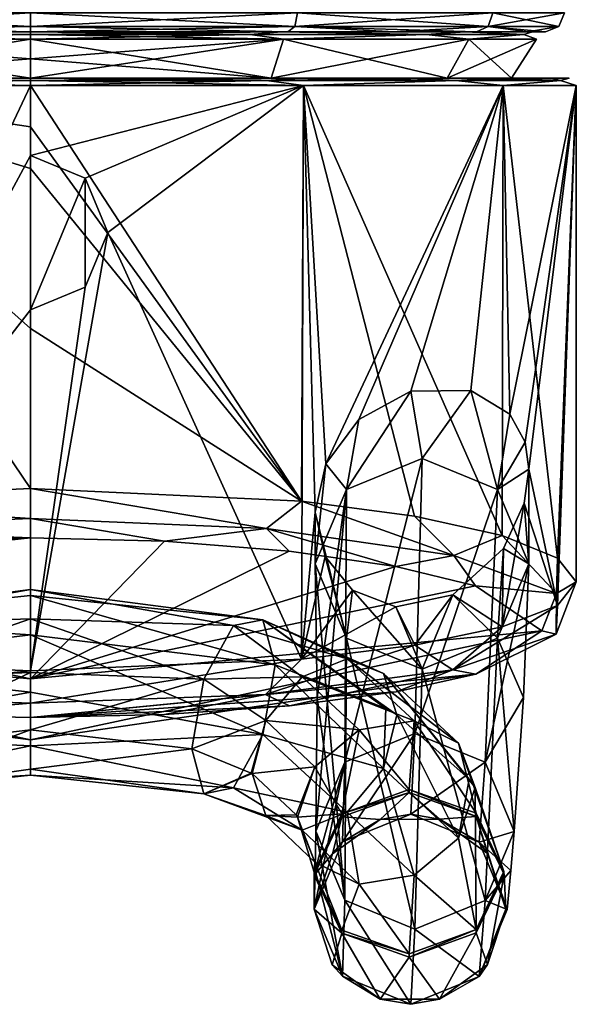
# Model space of a CAD drawing. Header units: metres. Extents: x -106 to 106, y -96 to 74.
# Tile 6 of 13: x 0 to 23, y -96 to -55. Entities that reach past the tile are written whole.
import ezdxf

# ---------------------------------------------------------------- set-up
doc = ezdxf.new("R2010")
doc.units = ezdxf.units.M
doc.layers.add('solid_21522310', color=7, linetype='CONTINUOUS')

msp = doc.modelspace()

# ---------------------------------------------------------------- linework, layer by layer
at = {"layer": 'solid_21522310'}
for points in [[(-9.660719, -55.265686, -20.06069), (-11.25, -54.700001, -19.485571), (0, -54.700001, -22.5)], [(0, -55.265686, 22.265686), (0, -54.700001, 22.5), (-11.25, -54.700001, 19.485571)], [(-9.660719, -55.265686, 20.06069), (0, -55.265686, 22.265686), (-11.25, -54.700001, 19.485571)], [(-9.660719, -55.265686, -20.06069), (0, -54.700001, -22.5), (0, -55.265686, -22.265686)], [(0, -55.265686, -22.265686), (0, -54.700001, -22.5), (11.25, -54.700001, -19.485571)], [(11.132843, -55.265686, 19.28265), (11.25, -54.700001, 19.485571), (0, -54.700001, 22.5)], [(11.132843, -55.265686, 19.28265), (0, -54.700001, 22.5), (0, -55.265686, 22.265686)], [(0, -55.265686, -22.265686), (11.25, -54.700001, -19.485571), (11.132843, -55.265686, -19.28265)], [(11.132843, -55.265686, -19.28265), (11.25, -54.700001, -19.485571), (19.485571, -54.700001, -11.25)], [(11.132843, -55.265686, -19.28265), (19.485571, -54.700001, -11.25), (19.28265, -55.265686, -11.132843)], [(19.28265, -55.265686, 11.132843), (11.25, -54.700001, 19.485571), (11.132843, -55.265686, 19.28265)], [(19.28265, -55.265686, 11.132843), (19.485571, -54.700001, 11.25), (11.25, -54.700001, 19.485571)], [(19.28265, -55.265686, -11.132843), (19.485571, -54.700001, -11.25), (22.5, -54.700001, 0)], [(19.28265, -55.265686, -11.132843), (22.5, -54.700001, 0), (22.265686, -55.265686, 0)], [(22.265686, -55.265686, 0), (19.485571, -54.700001, 11.25), (19.28265, -55.265686, 11.132843)], [(22.265686, -55.265686, 0), (22.5, -54.700001, 0), (19.485571, -54.700001, 11.25)], [(-9.660719, -55.265686, 20.06069), (-10.835117, -55.5, 18.801329), (0, -55.5, 21.700001)], [(0, -55.5, 21.154348), (0, -55.5, 21.700001), (-10.835117, -55.5, 18.801329)], [(-10.577174, -55.5, 18.320202), (0, -55.5, 21.154348), (-10.835117, -55.5, 18.801329)], [(0, -55.265686, -22.265686), (0, -55.5, -21.700001), (-10.835116, -55.5, -18.801331)], [(-9.660719, -55.265686, -20.06069), (0, -55.265686, -22.265686), (-10.835116, -55.5, -18.801331)], [(-10.577174, -55.5, -18.320202), (-10.835116, -55.5, -18.801331), (0, -55.5, -21.700001)], [(0, -55.5, -21.154348), (-10.577174, -55.5, -18.320202), (0, -55.5, -21.700001)], [(0, -55.600445, 21.327808), (0, -55.5, 21.154348), (-10.577174, -55.5, 18.320202)], [(-9.25379, -55.600445, 19.215693), (0, -55.600445, 21.327808), (-10.577174, -55.5, 18.320202)], [(-9.25379, -55.600445, -19.215693), (-10.577174, -55.5, -18.320202), (0, -55.5, -21.154348)], [(-9.660719, -55.265686, 20.06069), (0, -55.5, 21.700001), (0, -55.265686, 22.265686)], [(-9.25379, -55.600445, -19.215693), (0, -55.5, -21.154348), (0, -55.600445, -21.327808)], [(11.132843, -55.265686, -19.28265), (10.835233, -55.5, -18.801262), (0, -55.5, -21.700001)], [(0, -55.265686, -22.265686), (11.132843, -55.265686, -19.28265), (0, -55.5, -21.700001)], [(0, -55.265686, 22.265686), (0, -55.5, 21.700001), (10.835234, -55.5, 18.801262)], [(11.132843, -55.265686, 19.28265), (0, -55.265686, 22.265686), (10.835234, -55.5, 18.801262)], [(0, -55.5, -21.154348), (0, -55.5, -21.700001), (10.835233, -55.5, -18.801262)], [(10.577174, -55.5, 18.320202), (10.835234, -55.5, 18.801262), (0, -55.5, 21.700001)], [(10.577174, -55.5, 18.320202), (0, -55.5, 21.700001), (0, -55.5, 21.154348)], [(10.577174, -55.5, -18.320202), (0, -55.5, -21.154348), (10.835233, -55.5, -18.801262)], [(9.25379, -55.600445, 19.215693), (10.577174, -55.5, 18.320202), (0, -55.5, 21.154348)], [(0, -55.600445, 21.327808), (9.25379, -55.600445, 19.215693), (0, -55.5, 21.154348)], [(0, -55.600445, -21.327808), (0, -55.5, -21.154348), (10.577174, -55.5, -18.320202)], [(9.25379, -55.600445, -19.215693), (0, -55.600445, -21.327808), (10.577174, -55.5, -18.320202)], [(16.674753, -55.600445, -13.297671), (9.25379, -55.600445, -19.215693), (10.577174, -55.5, -18.320202)], [(9.25379, -55.600445, 19.215693), (16.674753, -55.600445, 13.297671), (10.577174, -55.5, 18.320202)], [(10.577174, -55.5, 18.320202), (18.320202, -55.5, 10.577174), (10.835234, -55.5, 18.801262)], [(10.577174, -55.5, -18.320202), (10.835233, -55.5, -18.801262), (15.335233, -55.5, -15.353197)], [(18.320202, -55.5, -10.577174), (10.577174, -55.5, -18.320202), (15.335233, -55.5, -15.353197)], [(16.674753, -55.600445, -13.297671), (10.577174, -55.5, -18.320202), (18.320202, -55.5, -10.577174)], [(16.674753, -55.600445, 13.297671), (18.320202, -55.5, 10.577174), (10.577174, -55.5, 18.320202)], [(11.132843, -55.265686, -19.28265), (15.335233, -55.5, -15.353197), (10.835233, -55.5, -18.801262)], [(11.132843, -55.265686, 19.28265), (10.835234, -55.5, 18.801262), (15.335233, -55.5, 15.353196)], [(18.320202, -55.5, 10.577174), (15.335233, -55.5, 15.353196), (10.835234, -55.5, 18.801262)], [(11.132843, -55.265686, 19.28265), (15.335233, -55.5, 15.353196), (18.788359, -55.5, 10.857573)], [(19.28265, -55.265686, 11.132843), (11.132843, -55.265686, 19.28265), (18.788359, -55.5, 10.857573)], [(11.132843, -55.265686, -19.28265), (19.28265, -55.265686, -11.132843), (15.335233, -55.5, -15.353197)], [(19.28265, -55.265686, -11.132843), (18.788359, -55.5, -10.857574), (15.335233, -55.5, -15.353197)], [(18.320202, -55.5, 10.577174), (18.788359, -55.5, 10.857573), (15.335233, -55.5, 15.353196)], [(18.320202, -55.5, -10.577174), (15.335233, -55.5, -15.353197), (18.788359, -55.5, -10.857574)], [(20.793076, -55.600445, -4.745884), (16.674753, -55.600445, -13.297671), (18.320202, -55.5, -10.577174)], [(16.674753, -55.600445, 13.297671), (20.793076, -55.600445, 4.745884), (18.320202, -55.5, 10.577174)], [(18.320202, -55.5, 10.577174), (21.154348, -55.5), (18.788359, -55.5, 10.857573)], [(18.320202, -55.5, -10.577174), (18.788359, -55.5, -10.857574), (20.959497, -55.5, -5.620396)], [(21.154348, -55.5), (18.320202, -55.5, -10.577174), (20.959497, -55.5, -5.620396)], [(20.793076, -55.600445, -4.745884), (18.320202, -55.5, -10.577174), (21.154348, -55.5)], [(20.793076, -55.600445, 4.745884), (21.154348, -55.5), (18.320202, -55.5, 10.577174)], [(19.28265, -55.265686, 11.132843), (18.788359, -55.5, 10.857573), (20.959497, -55.5, 5.620395)], [(19.28265, -55.265686, -11.132843), (20.959497, -55.5, -5.620396), (18.788359, -55.5, -10.857574)], [(21.154348, -55.5), (20.959497, -55.5, 5.620395), (18.788359, -55.5, 10.857573)], [(19.28265, -55.265686, 11.132843), (20.959497, -55.5, 5.620395), (21.700001, -55.5, -0.000001)], [(22.265686, -55.265686, 0), (19.28265, -55.265686, 11.132843), (21.700001, -55.5, -0.000001)], [(19.28265, -55.265686, -11.132843), (22.265686, -55.265686, 0), (20.959497, -55.5, -5.620396)], [(20.793076, -55.600445, 4.745884), (20.793076, -55.600445, -4.745884), (21.154348, -55.5)], [(22.265686, -55.265686, 0), (21.700001, -55.5, -0.000001), (20.959497, -55.5, -5.620396)], [(21.154348, -55.5), (21.700001, -55.5, -0.000001), (20.959497, -55.5, 5.620395)], [(21.154348, -55.5), (20.959497, -55.5, -5.620396), (21.700001, -55.5, -0.000001)], [(-9.25379, -55.600445, 19.215693), (-10.663518, -55.800888, 18.469755), (0, -55.800888, 21.327036)], [(0, -55.600445, -21.327808), (0, -55.800888, -21.327036), (-10.663518, -55.800888, -18.469755)], [(-9.25379, -55.600445, -19.215693), (0, -55.600445, -21.327808), (-10.663518, -55.800888, -18.469755)], [(-10.663518, -55.800888, 18.469755), (0, -57.450001, 20.273815), (0, -56.63588, 20.816763)], [(-10.136908, -57.450001, 17.55764), (0, -57.450001, 20.273815), (-10.663518, -55.800888, 18.469755)], [(-10.663518, -55.800888, 18.469755), (0, -56.63588, 20.816763), (0, -55.800888, 21.327036)], [(-10.136908, -57.450001, -17.55764), (-10.663518, -55.800888, -18.469755), (0, -55.800888, -21.327036)], [(-10.136908, -57.450001, -17.55764), (0, -55.800888, -21.327036), (0, -56.63588, -20.816763)], [(-9.25379, -55.600445, 19.215693), (0, -55.800888, 21.327036), (0, -55.600445, 21.327808)], [(0, -55.600445, 21.327808), (0, -55.800888, 21.327036), (10.663518, -55.800888, 18.469755)], [(0, -55.600445, 21.327808), (10.663518, -55.800888, 18.469755), (9.25379, -55.600445, 19.215693)], [(9.25379, -55.600445, -19.215693), (10.663518, -55.800888, -18.469755), (0, -55.800888, -21.327036)], [(9.25379, -55.600445, -19.215693), (0, -55.800888, -21.327036), (0, -55.600445, -21.327808)], [(10.136908, -57.450001, 17.55764), (0, -55.800888, 21.327036), (0, -56.63588, 20.816763)], [(10.136908, -57.450001, 17.55764), (10.663518, -55.800888, 18.469755), (0, -55.800888, 21.327036)], [(0, -56.63588, -20.816763), (0, -55.800888, -21.327036), (10.663518, -55.800888, -18.469755)], [(0, -57.450001, -20.273815), (0, -56.63588, -20.816763), (10.663518, -55.800888, -18.469755)], [(10.136908, -57.450001, -17.55764), (0, -57.450001, -20.273815), (10.663518, -55.800888, -18.469755)], [(9.25379, -55.600445, 19.215693), (10.663518, -55.800888, 18.469755), (16.674753, -55.600445, 13.297671)], [(16.674753, -55.600445, -13.297671), (10.663518, -55.800888, -18.469755), (9.25379, -55.600445, -19.215693)], [(10.136908, -57.450001, 17.55764), (17.55764, -57.450001, 10.136908), (10.663518, -55.800888, 18.469755)], [(10.136908, -57.450001, -17.55764), (10.663518, -55.800888, -18.469755), (18.469755, -55.800888, -10.663518)], [(17.55764, -57.450001, -10.136908), (10.136908, -57.450001, -17.55764), (18.469755, -55.800888, -10.663518)], [(16.674753, -55.600445, 13.297671), (10.663518, -55.800888, 18.469755), (18.469755, -55.800888, 10.663518)], [(16.674753, -55.600445, -13.297671), (18.469755, -55.800888, -10.663518), (10.663518, -55.800888, -18.469755)], [(17.55764, -57.450001, 10.136908), (18.469755, -55.800888, 10.663518), (10.663518, -55.800888, 18.469755)], [(16.674753, -55.600445, 13.297671), (18.469755, -55.800888, 10.663518), (20.793076, -55.600445, 4.745884)], [(20.793076, -55.600445, -4.745884), (18.469755, -55.800888, -10.663518), (16.674753, -55.600445, -13.297671)], [(17.55764, -57.450001, 10.136908), (20.273815, -57.450001), (18.469755, -55.800888, 10.663518)], [(17.55764, -57.450001, -10.136908), (18.469755, -55.800888, -10.663518), (21.327036, -55.800888)], [(20.273815, -57.450001), (17.55764, -57.450001, -10.136908), (21.327036, -55.800888)], [(20.793076, -55.600445, 4.745884), (18.469755, -55.800888, 10.663518), (21.327036, -55.800888)], [(20.793076, -55.600445, -4.745884), (21.327036, -55.800888), (18.469755, -55.800888, -10.663518)], [(20.273815, -57.450001), (21.327036, -55.800888), (18.469755, -55.800888, 10.663518)], [(20.793076, -55.600445, 4.745884), (21.327036, -55.800888), (20.793076, -55.600445, -4.745884)], [(-10.136908, -57.450001, -17.55764), (0, -56.63588, -20.816763), (0, -57.450001, -20.273815)], [(10.136908, -57.450001, 17.55764), (0, -56.63588, 20.816763), (0, -57.450001, 20.273815)], [(-0.000032, -57.537868, -22.912132), (0.000014, -57.75, -23), (-11.499998, -57.75, -19.918585)], [(-9.941235, -57.537868, -20.643103), (-0.000032, -57.537868, -22.912132), (-11.499998, -57.75, -19.918585)], [(-9.94115, -57.537868, 20.643143), (-11.499949, -57.75, 19.918613), (0.000014, -57.75, 23)], [(-11.338253, -57.450001, -19.665545), (-10.136908, -57.450001, -17.55764), (0, -57.450001, -20.273815)], [(-11.338253, -57.450001, -19.665545), (0, -57.450001, -20.273815), (-0.000032, -57.450001, -22.700001)], [(-9.941235, -57.537868, -20.643103), (-11.338253, -57.450001, -19.665545), (-0.000032, -57.450001, -22.700001)], [(-11.338172, -57.450001, 19.665592), (0.000061, -57.450001, 22.700001), (-10.136908, -57.450001, 17.55764)], [(0.000062, -57.537868, 22.912132), (0.000061, -57.450001, 22.700001), (-11.338172, -57.450001, 19.665592)], [(-9.94115, -57.537868, 20.643143), (0.000062, -57.537868, 22.912132), (-11.338172, -57.450001, 19.665592)], [(0.000061, -57.450001, 22.700001), (0, -57.450001, 20.273815), (-10.136908, -57.450001, 17.55764)], [(-9.941235, -57.537868, -20.643103), (-0.000032, -57.450001, -22.700001), (-0.000032, -57.537868, -22.912132)], [(-9.94115, -57.537868, 20.643143), (0.000014, -57.75, 23), (0.000062, -57.537868, 22.912132)], [(-0.000032, -57.450001, -22.700001), (0, -57.450001, -20.273815), (10.136908, -57.450001, -17.55764)], [(11.338189, -57.450001, -19.665581), (-0.000032, -57.450001, -22.700001), (10.136908, -57.450001, -17.55764)], [(-0.000032, -57.537868, -22.912132), (-0.000032, -57.450001, -22.700001), (11.338189, -57.450001, -19.665581)], [(9.941169, -57.537868, -20.643133), (-0.000032, -57.537868, -22.912132), (11.338189, -57.450001, -19.665581)], [(9.941169, -57.537868, -20.643133), (0.000014, -57.75, -23), (-0.000032, -57.537868, -22.912132)], [(0.000061, -57.450001, 22.700001), (10.136908, -57.450001, 17.55764), (0, -57.450001, 20.273815)], [(9.941169, -57.537868, -20.643133), (11.499967, -57.75, -19.918604), (0.000014, -57.75, -23)], [(0.000062, -57.537868, 22.912132), (0.000014, -57.75, 23), (11.500013, -57.75, 19.918577)], [(0.000061, -57.450001, 22.700001), (11.33827, -57.450001, 19.665535), (10.136908, -57.450001, 17.55764)], [(9.941254, -57.537868, 20.643093), (11.33827, -57.450001, 19.665535), (0.000061, -57.450001, 22.700001)], [(0.000062, -57.537868, 22.912132), (9.941254, -57.537868, 20.643093), (0.000061, -57.450001, 22.700001)], [(0.000062, -57.537868, 22.912132), (11.500013, -57.75, 19.918577), (9.941254, -57.537868, 20.643093)], [(9.941169, -57.537868, -20.643133), (11.338189, -57.450001, -19.665581), (16.044489, -57.450001, -16.058146)], [(17.913401, -57.537868, -14.285512), (9.941169, -57.537868, -20.643133), (16.044489, -57.450001, -16.058146)], [(17.913401, -57.537868, -14.285512), (11.499967, -57.75, -19.918604), (9.941169, -57.537868, -20.643133)], [(9.941254, -57.537868, 20.643093), (17.91346, -57.537868, 14.285439), (11.33827, -57.450001, 19.665535)], [(9.941254, -57.537868, 20.643093), (11.500013, -57.75, 19.918577), (17.91346, -57.537868, 14.285439)], [(11.338189, -57.450001, -19.665581), (10.136908, -57.450001, -17.55764), (17.55764, -57.450001, -10.136908)], [(16.044556, -57.450001, 16.058079), (17.55764, -57.450001, 10.136908), (10.136908, -57.450001, 17.55764)], [(11.33827, -57.450001, 19.665535), (16.044556, -57.450001, 16.058079), (10.136908, -57.450001, 17.55764)], [(16.044489, -57.450001, -16.058146), (11.338189, -57.450001, -19.665581), (17.55764, -57.450001, -10.136908)], [(17.91346, -57.537868, 14.285439), (16.044556, -57.450001, 16.058079), (11.33827, -57.450001, 19.665535)], [(17.913401, -57.537868, -14.285512), (19.918568, -57.75, -11.500029), (11.499967, -57.75, -19.918604)], [(17.91346, -57.537868, 14.285439), (11.500013, -57.75, 19.918577), (19.918594, -57.75, 11.499982)], [(19.65543, -57.450001, -11.355773), (16.044489, -57.450001, -16.058146), (17.55764, -57.450001, -10.136908)], [(17.913401, -57.537868, -14.285512), (16.044489, -57.450001, -16.058146), (19.65543, -57.450001, -11.355773)], [(16.044556, -57.450001, 16.058079), (19.655476, -57.450001, 11.355692), (17.55764, -57.450001, 10.136908)], [(17.91346, -57.537868, 14.285439), (19.655476, -57.450001, 11.355692), (16.044556, -57.450001, 16.058079)], [(19.65543, -57.450001, -11.355773), (17.55764, -57.450001, -10.136908), (20.273815, -57.450001)], [(19.655476, -57.450001, 11.355692), (20.273815, -57.450001), (17.55764, -57.450001, 10.136908)], [(17.913401, -57.537868, -14.285512), (19.65543, -57.450001, -11.355773), (21.925682, -57.450001, -5.8783)], [(22.337667, -57.537868, -5.098473), (17.913401, -57.537868, -14.285512), (21.925682, -57.450001, -5.8783)], [(22.337667, -57.537868, -5.098473), (19.918568, -57.75, -11.500029), (17.913401, -57.537868, -14.285512)], [(17.91346, -57.537868, 14.285439), (22.337688, -57.537868, 5.098381), (19.655476, -57.450001, 11.355692)], [(17.91346, -57.537868, 14.285439), (19.918594, -57.75, 11.499982), (22.337688, -57.537868, 5.098381)], [(21.925707, -57.450001, 5.87821), (19.65543, -57.450001, -11.355773), (20.273815, -57.450001)], [(21.925707, -57.450001, 5.87821), (21.925682, -57.450001, -5.8783), (19.65543, -57.450001, -11.355773)], [(19.655476, -57.450001, 11.355692), (21.925707, -57.450001, 5.87821), (20.273815, -57.450001)], [(22.337688, -57.537868, 5.098381), (21.925707, -57.450001, 5.87821), (19.655476, -57.450001, 11.355692)], [(22.337667, -57.537868, -5.098473), (23, -57.75, -0.000027), (19.918568, -57.75, -11.500029)], [(22.337688, -57.537868, 5.098381), (19.918594, -57.75, 11.499982), (23, -57.75, -0.000027)], [(21.925707, -57.450001, 5.87821), (22.699986, -57.450001, -0.000047), (21.925682, -57.450001, -5.8783)], [(22.337667, -57.537868, -5.098473), (21.925682, -57.450001, -5.8783), (22.699986, -57.450001, -0.000047)], [(22.337688, -57.537868, 5.098381), (22.699986, -57.450001, -0.000047), (21.925707, -57.450001, 5.87821)], [(22.337688, -57.537868, 5.098381), (22.337667, -57.537868, -5.098473), (22.699986, -57.450001, -0.000047)], [(22.337688, -57.537868, 5.098381), (23, -57.75, -0.000027), (22.337667, -57.537868, -5.098473)], [(-11.424758, -81.905968, -19.961836), (-11.499998, -57.75, -19.918585), (0.000014, -57.75, -23)], [(0.000009, -59.5, 23), (0.000014, -57.75, 23), (-11.499949, -57.75, 19.918613)], [(-0.000018, -61.25, 23), (0.000009, -59.5, 23), (-11.499949, -57.75, 19.918613)], [(0.000002, -67.988953, 23), (-0.000018, -61.25, 23), (-11.499949, -57.75, 19.918613)], [(0, -74.727905, 23), (0.000002, -67.988953, 23), (-11.499949, -57.75, 19.918613)], [(-11.413342, -75.259071, 19.968367), (0, -74.727905, 23), (-11.499949, -57.75, 19.918613)], [(-11.424758, -81.905968, -19.961836), (0.000014, -57.75, -23), (0.000008, -60.700001, -23)], [(11.499967, -57.75, -19.918604), (2.298393, -61.652241, -22.884872), (0.000008, -60.700001, -23)], [(11.499967, -57.75, -19.918604), (0.000008, -60.700001, -23), (0.000014, -57.75, -23)], [(11.412738, -75.259026, 19.968712), (0.000014, -57.75, 23), (0.000009, -59.5, 23)], [(11.500013, -57.75, 19.918577), (0.000014, -57.75, 23), (11.412738, -75.259026, 19.968712)], [(11.499967, -57.75, -19.918604), (3.25, -63.950001, -22.769222), (2.298393, -61.652241, -22.884872)], [(11.499967, -57.75, -19.918604), (11.424225, -81.906006, -19.962141), (3.25, -63.950001, -22.769222)], [(11.500013, -57.75, 19.918577), (11.412738, -75.259026, 19.968712), (16.182867, -75.887947, 16.343647)], [(12, -75.71743, -19.621416), (11.424225, -81.906006, -19.962141), (11.499967, -57.75, -19.918604)], [(12.449599, -73.67662, -19.339273), (11.499967, -57.75, -19.918604), (19.918568, -57.75, -11.500029)], [(12.449599, -73.67662, -19.339273), (12, -75.71743, -19.621416), (11.499967, -57.75, -19.918604)], [(11.500013, -57.75, 19.918577), (16.182867, -75.887947, 16.343647), (19.871206, -76.705002, 11.581675)], [(19.918594, -57.75, 11.499982), (11.500013, -57.75, 19.918577), (19.871206, -76.705002, 11.581675)], [(13.831168, -71.818893, -18.376583), (12.449599, -73.67662, -19.339273), (19.918568, -57.75, -11.500029)], [(16.020994, -70.624062, -16.502356), (13.831168, -71.818893, -18.376583), (19.918568, -57.75, -11.500029)], [(18.55879, -70.590157, -13.585703), (16.020994, -70.624062, -16.502356), (19.918568, -57.75, -11.500029)], [(20.198912, -71.594925, -11.00018), (18.55879, -70.590157, -13.585703), (19.918568, -57.75, -11.500029)], [(19.918594, -57.75, 11.499982), (19.871206, -76.705002, 11.581675), (22.202768, -77.650185, 6.003089)], [(20.198912, -71.594925, -11.00018), (19.918568, -57.75, -11.500029), (23, -57.75, -0.000027)], [(23, -57.75, -0.000027), (19.918594, -57.75, 11.499982), (22.202768, -77.650185, 6.003089)], [(20.842352, -72.77359, -9.726066), (20.198912, -71.594925, -11.00018), (23, -57.75, -0.000027)], [(20.842352, -72.77359, -9.726066), (23, -57.75, -0.000027), (21, -73.911736, -9.380832)], [(21, -73.911736, -9.380832), (23, -57.75, -0.000027), (22.203499, -79.644173, -6.000386)], [(23, -57.75, -0.000027), (22.202768, -77.650185, 6.003089), (23, -78.653954, -0.000729)], [(23, -57.75, -0.000027), (23, -78.653954, -0.000729), (22.203499, -79.644173, -6.000386)], [(11.412738, -75.259026, 19.968712), (0.000009, -59.5, 23), (-0.000018, -61.25, 23)], [(-11.424758, -81.905968, -19.961836), (0.000008, -60.700001, -23), (0.000005, -67.199997, -23)], [(0.000008, -60.700001, -23), (2.298393, -61.652241, -22.884872), (0.000005, -67.199997, -23)], [(11.412738, -75.259026, 19.968712), (-0.000018, -61.25, 23), (0.000002, -67.988953, 23)], [(2.298393, -61.652241, -22.884872), (2.298388, -66.247765, -22.884872), (0.000005, -67.199997, -23)], [(2.298393, -61.652241, -22.884872), (3.25, -63.950001, -22.769222), (2.298388, -66.247765, -22.884872)], [(3.25, -63.950001, -22.769222), (0, -82.39254, -23), (2.298388, -66.247765, -22.884872)], [(11.424225, -81.906006, -19.962141), (0, -82.39254, -23), (3.25, -63.950001, -22.769222)], [(2.298388, -66.247765, -22.884872), (0, -82.39254, -23), (0.000005, -67.199997, -23)], [(-11.424758, -81.905968, -19.961836), (0.000005, -67.199997, -23), (0, -82.39254, -23)], [(11.412738, -75.259026, 19.968712), (0.000002, -67.988953, 23), (0, -74.727905, 23)], [(13.317636, -74.758911, -32.507473), (13.831168, -71.818893, -18.376583), (16.020994, -70.624062, -16.502356)], [(16.500002, -73.460243, -32.734772), (13.317636, -74.758911, -32.507473), (16.020994, -70.624062, -16.502356)], [(16.500002, -73.460243, -32.734772), (16.020994, -70.624062, -16.502356), (18.55879, -70.590157, -13.585703)], [(19.682365, -74.758911, -32.507469), (16.500002, -73.460243, -32.734772), (18.55879, -70.590157, -13.585703)], [(19.682365, -74.758911, -32.507469), (18.55879, -70.590157, -13.585703), (20.198912, -71.594925, -11.00018)], [(19.682365, -74.758911, -32.507469), (20.198912, -71.594925, -11.00018), (20.842352, -72.77359, -9.726066)], [(13.317636, -74.758911, -32.507473), (12.449599, -73.67662, -19.339273), (13.831168, -71.818893, -18.376583)], [(19.682365, -74.758911, -32.507469), (20.842352, -72.77359, -9.726066), (21, -73.911736, -9.380832)], [(12, -77.892464, -31.956642), (12, -75.71743, -19.621416), (12.449599, -73.67662, -19.339273)], [(13.317636, -74.758911, -32.507473), (12, -77.892464, -31.956642), (12.449599, -73.67662, -19.339273)], [(13.244051, -86.239609, -96.315933), (13.317636, -74.758911, -32.507473), (16.500002, -73.460243, -32.734772)], [(13.244051, -86.239609, -96.315933), (16.500002, -73.460243, -32.734772), (16.199522, -85.038879, -96.555458)], [(16.199522, -85.038879, -96.555458), (16.500002, -73.460243, -32.734772), (19.682365, -74.758911, -32.507469)], [(19.682365, -74.758911, -32.507469), (21, -73.911736, -9.380832), (21, -77.892464, -31.956642)], [(20.798183, -75.342445, -9.82016), (21, -73.911736, -9.380832), (22.203499, -79.644173, -6.000386)], [(21, -77.892464, -31.956642), (21, -73.911736, -9.380832), (20.798183, -75.342445, -9.82016)], [(-0.000006, -75.980118, 22.784563), (0, -74.727905, 23), (-11.413342, -75.259071, 19.968367)], [(9.940323, -76.39946, 20.493608), (0, -74.727905, 23), (-0.000006, -75.980118, 22.784563)], [(9.940323, -76.39946, 20.493608), (11.412738, -75.259026, 19.968712), (0, -74.727905, 23)], [(12.07196, -83.520348, -63.873978), (12, -77.892464, -31.956642), (13.317636, -74.758911, -32.507473)], [(13.244051, -86.239609, -96.315933), (12.019709, -89.148277, -95.791534), (13.317636, -74.758911, -32.507473)], [(12.07196, -83.520348, -63.873978), (13.317636, -74.758911, -32.507473), (12.019709, -89.148277, -95.791534)], [(16.199522, -85.038879, -96.555458), (19.682365, -74.758911, -32.507469), (19.154991, -86.249123, -96.369865)], [(19.154991, -86.249123, -96.369865), (19.682365, -74.758911, -32.507469), (21, -77.892464, -31.956642)], [(-9.940318, -76.39946, 20.493639), (-0.000006, -75.980118, 22.784563), (-11.413342, -75.259071, 19.968367)], [(17.833956, -77.545311, 14.136271), (11.412738, -75.259026, 19.968712), (9.940323, -76.39946, 20.493608)], [(17.833956, -77.545311, 14.136271), (16.182867, -75.887947, 16.343647), (11.412738, -75.259026, 19.968712)], [(20.798183, -75.342445, -9.82016), (22.203499, -79.644173, -6.000386), (19.875547, -80.553665, -11.574224)], [(19.928692, -77.241776, -11.482475), (20.798183, -75.342445, -9.82016), (19.875547, -80.553665, -11.574224)], [(21, -77.892464, -31.956642), (20.798183, -75.342445, -9.82016), (19.928692, -77.241776, -11.482475)], [(12, -75.71743, -19.621416), (12.415374, -77.589058, -19.361263), (11.424225, -81.906006, -19.962141)], [(13.317636, -81.025436, -31.402515), (12.415374, -77.589058, -19.361263), (12, -75.71743, -19.621416)], [(12, -77.892464, -31.956642), (13.317636, -81.025436, -31.402515), (12, -75.71743, -19.621416)], [(-9.940318, -76.39946, 20.493639), (-0.00001, -76.800064, 21.810913), (-0.000006, -75.980118, 22.784563)], [(-0.000006, -75.980118, 22.784563), (-0.00001, -76.800064, 21.810913), (5.639486, -76.941666, 21.058779)], [(9.940323, -76.39946, 20.493608), (-0.000006, -75.980118, 22.784563), (5.639486, -76.941666, 21.058779)], [(17.833956, -77.545311, 14.136271), (19.871206, -76.705002, 11.581675), (16.182867, -75.887947, 16.343647)], [(-9.940318, -76.39946, 20.493639), (-5.639987, -76.941666, 21.058689), (-0.00001, -76.800064, 21.810913)], [(9.940323, -76.39946, 20.493608), (5.639486, -76.941666, 21.058779), (10.898577, -77.355186, 18.848358)], [(9.940323, -76.39946, 20.493608), (10.898577, -77.355186, 18.848358), (15.394985, -78.006195, 15.333016)], [(17.833956, -77.545311, 14.136271), (9.940323, -76.39946, 20.493608), (15.394985, -78.006195, 15.333016)], [(-0.00001, -76.800064, 21.810913), (-15.394954, -78.006187, 15.333059), (-18.755312, -78.822906, 10.860885)], [(-0.000006, -82.73671, 8.158909), (-0.00001, -76.800064, 21.810913), (-18.755312, -78.822906, 10.860885)], [(-0.00001, -76.800064, 21.810913), (-10.898161, -77.355103, 18.848675), (-15.394954, -78.006187, 15.333059)], [(-0.00001, -76.800064, 21.810913), (-5.639987, -76.941666, 21.058689), (-10.898161, -77.355103, 18.848675)], [(5.639486, -76.941666, 21.058779), (-0.00001, -76.800064, 21.810913), (-0.000006, -82.73671, 8.158909)], [(10.898577, -77.355186, 18.848358), (5.639486, -76.941666, 21.058779), (-0.000006, -82.73671, 8.158909)], [(22.159164, -79.14257, 5.052109), (19.871206, -76.705002, 11.581675), (17.833956, -77.545311, 14.136271)], [(22.159164, -79.14257, 5.052109), (22.202768, -77.650185, 6.003089), (19.871206, -76.705002, 11.581675)], [(15.394985, -78.006195, 15.333016), (10.898577, -77.355186, 18.848358), (-0.000006, -82.73671, 8.158909)], [(17.792757, -79.204422, -14.574559), (19.928692, -77.241776, -11.482475), (19.875547, -80.553665, -11.574224)], [(19.682365, -81.025429, -31.402512), (19.928692, -77.241776, -11.482475), (17.792757, -79.204422, -14.574559)], [(19.682365, -81.025429, -31.402512), (21, -77.892464, -31.956642), (19.928692, -77.241776, -11.482475)], [(12.415374, -77.589058, -19.361263), (13.566548, -78.997665, -18.572796), (11.424225, -81.906006, -19.962141)], [(13.244051, -92.060883, -95.289482), (13.317636, -81.025436, -31.402515), (12, -77.892464, -31.956642)], [(12.07196, -83.520348, -63.873978), (13.244051, -92.060883, -95.289482), (12, -77.892464, -31.956642)], [(13.317636, -81.025436, -31.402515), (13.566548, -78.997665, -18.572796), (12.415374, -77.589058, -19.361263)], [(17.833956, -77.545311, 14.136271), (15.394985, -78.006195, 15.333016), (18.755983, -78.822929, 10.860215)], [(22.159164, -79.14257, 5.052109), (17.833956, -77.545311, 14.136271), (18.755983, -78.822929, 10.860215)], [(20.77791, -83.527283, -63.913288), (19.154991, -86.249123, -96.369865), (21, -77.892464, -31.956642)], [(20.77791, -83.527283, -63.913288), (21, -77.892464, -31.956642), (19.682365, -81.025429, -31.402512)], [(22.159164, -79.14257, 5.052109), (23, -78.653954, -0.000729), (22.202768, -77.650185, 6.003089)], [(18.755983, -78.822929, 10.860215), (15.394985, -78.006195, 15.333016), (-0.000006, -82.73671, 8.158909)], [(22.143454, -80.856194, -4.97957), (22.203499, -79.644173, -6.000386), (23, -78.653954, -0.000729)], [(22.143454, -80.856194, -4.97957), (23, -78.653954, -0.000729), (22.159164, -79.14257, 5.052109)], [(-0.000006, -82.73671, 8.158909), (-18.755312, -78.822906, 10.860885), (-21.551596, -80.714798, 0.227468)], [(0, -78.973434, -135.848862), (-9.786723, -80.24897, -135.670319), (-8.544913, -80.497185, -132.930725)], [(0, -79.231842, -138.307449), (-9.786723, -80.24897, -135.670319), (0, -78.973434, -135.848862)], [(0, -78.973434, -135.848862), (-8.544913, -80.497185, -132.930725), (0, -80.209496, -133.707932)], [(21.55179, -80.714607, 0.228136), (18.755983, -78.822929, 10.860215), (-0.000006, -82.73671, 8.158909)], [(8.544914, -80.497185, -132.930725), (0, -78.973434, -135.848862), (0, -80.209496, -133.707932)], [(9.786723, -80.24897, -135.670319), (0, -79.231842, -138.307449), (0, -78.973434, -135.848862)], [(8.544914, -80.497185, -132.930725), (9.786723, -80.24897, -135.670319), (0, -78.973434, -135.848862)], [(13.566548, -78.997665, -18.572796), (15.388916, -79.699501, -17.093311), (11.424225, -81.906006, -19.962141)], [(13.317636, -81.025436, -31.402515), (16.500002, -82.323517, -31.171938), (13.566548, -78.997665, -18.572796)], [(16.500002, -82.323517, -31.171938), (15.388916, -79.699501, -17.093311), (13.566548, -78.997665, -18.572796)], [(22.159164, -79.14257, 5.052109), (18.755983, -78.822929, 10.860215), (21.55179, -80.714607, 0.228136)], [(22.143454, -80.856194, -4.97957), (22.159164, -79.14257, 5.052109), (21.55179, -80.714607, 0.228136)], [(-0.000008, -80.886017, -140.144608), (-9.786723, -80.24897, -135.670319), (0, -79.231842, -138.307449)], [(10.301234, -82.146942, -137.960617), (-0.000008, -80.886017, -140.144608), (0, -79.231842, -138.307449)], [(9.786723, -80.24897, -135.670319), (10.301234, -82.146942, -137.960617), (0, -79.231842, -138.307449)], [(15.388916, -79.699501, -17.093311), (17.792757, -79.204422, -14.574559), (16.192165, -81.323212, -16.334435)], [(16.500002, -82.323517, -31.171938), (17.792757, -79.204422, -14.574559), (15.388916, -79.699501, -17.093311)], [(17.792757, -79.204422, -14.574559), (19.875547, -80.553665, -11.574224), (16.192165, -81.323212, -16.334435)], [(16.500002, -82.323517, -31.171938), (19.682365, -81.025429, -31.402512), (17.792757, -79.204422, -14.574559)], [(15.388916, -79.699501, -17.093311), (16.192165, -81.323212, -16.334435), (11.424225, -81.906006, -19.962141)], [(17.791758, -82.363701, -14.047265), (19.875547, -80.553665, -11.574224), (22.203499, -79.644173, -6.000386)], [(17.791758, -82.363701, -14.047265), (22.203499, -79.644173, -6.000386), (22.143454, -80.856194, -4.97957)], [(-0.000008, -80.886017, -140.144608), (-10.301234, -82.146942, -137.960617), (-9.786723, -80.24897, -135.670319)], [(0, -80.209496, -133.707932), (-8.544913, -80.497185, -132.930725), (-7.303184, -82.745659, -131.345932)], [(0, -80.209496, -133.707932), (-7.303184, -82.745659, -131.345932), (0, -82.467903, -132.702438)], [(7.303184, -82.745659, -131.345932), (0, -80.209496, -133.707932), (0, -82.467903, -132.702438)], [(7.303184, -82.745659, -131.345932), (8.544914, -80.497185, -132.930725), (0, -80.209496, -133.707932)], [(13.342663, -81.888443, -130.942291), (9.786723, -80.24897, -135.670319), (8.544914, -80.497185, -132.930725)], [(14.977714, -83.986061, -134.775177), (10.301234, -82.146942, -137.960617), (9.786723, -80.24897, -135.670319)], [(14.874429, -82.509422, -132.718353), (9.786723, -80.24897, -135.670319), (13.342663, -81.888443, -130.942291)], [(15.429246, -84.255341, -134.308762), (9.786723, -80.24897, -135.670319), (14.874429, -82.509422, -132.718353)], [(14.977714, -83.986061, -134.775177), (9.786723, -80.24897, -135.670319), (15.429246, -84.255341, -134.308762)], [(-0.000003, -85.304321, -6.504936), (-21.551596, -80.714798, 0.227468), (-18.757278, -82.540657, -10.400071)], [(-0.000003, -85.304321, -6.504936), (-0.000006, -82.73671, 8.158909), (-21.551596, -80.714798, 0.227468)], [(21.55179, -80.714607, 0.228136), (-0.000006, -82.73671, 8.158909), (-0.000003, -85.304321, -6.504936)], [(18.75823, -82.540367, -10.398724), (21.55179, -80.714607, 0.228136), (-0.000003, -85.304321, -6.504936)], [(11.449866, -82.646828, -129.628464), (8.544914, -80.497185, -132.930725), (7.303184, -82.745659, -131.345932)], [(13.342663, -81.888443, -130.942291), (8.544914, -80.497185, -132.930725), (11.449866, -82.646828, -129.628464)], [(17.791758, -82.363701, -14.047265), (16.192165, -81.323212, -16.334435), (19.875547, -80.553665, -11.574224)], [(22.143454, -80.856194, -4.97957), (21.55179, -80.714607, 0.228136), (18.75823, -82.540367, -10.398724)], [(0, -83.304131, -140.658585), (-10.301234, -82.146942, -137.960617), (-0.000008, -80.886017, -140.144608)], [(9.786723, -85.079391, -138.459167), (-0.000008, -80.886017, -140.144608), (10.301234, -82.146942, -137.960617)], [(9.786723, -85.079391, -138.459167), (0, -83.304131, -140.658585), (-0.000008, -80.886017, -140.144608)], [(16.199522, -93.271118, -95.103897), (13.317636, -81.025436, -31.402515), (13.244051, -92.060883, -95.289482)], [(16.199522, -93.271118, -95.103897), (16.500002, -82.323517, -31.171938), (13.317636, -81.025436, -31.402515)], [(19.154991, -92.070389, -95.343422), (19.682365, -81.025429, -31.402512), (16.500002, -82.323517, -31.171938)], [(17.791758, -82.363701, -14.047265), (22.143454, -80.856194, -4.97957), (18.75823, -82.540367, -10.398724)], [(19.154991, -92.070389, -95.343422), (20.379335, -89.161728, -95.867821), (19.682365, -81.025429, -31.402512)], [(20.77791, -83.527283, -63.913288), (19.682365, -81.025429, -31.402512), (20.379335, -89.161728, -95.867821)], [(9.899744, -83.393852, -20.372406), (11.424225, -81.906006, -19.962141), (16.192165, -81.323212, -16.334435)], [(9.899744, -83.393852, -20.372406), (16.192165, -81.323212, -16.334435), (17.791758, -82.363701, -14.047265)], [(-9.899904, -83.393867, -20.372448), (-11.424758, -81.905968, -19.961836), (0, -82.39254, -23)], [(11.424225, -81.906006, -19.962141), (0, -83.759102, -22.644773), (0, -82.39254, -23)], [(9.899744, -83.393852, -20.372406), (0, -83.759102, -22.644773), (11.424225, -81.906006, -19.962141)], [(13.342663, -81.888443, -130.942291), (11.449866, -82.646828, -129.628464), (16.160744, -84.506989, -126.374214)], [(13.342663, -81.888443, -130.942291), (16.160744, -84.506989, -126.374214), (18.030111, -85.438545, -127.627609)], [(14.874429, -82.509422, -132.718353), (13.342663, -81.888443, -130.942291), (18.030111, -85.438545, -127.627609)], [(0, -83.304131, -140.658585), (-9.786723, -85.079391, -138.459167), (-10.301234, -82.146942, -137.960617)], [(0, -83.759102, -22.644773), (-9.899904, -83.393867, -20.372448), (0, -82.39254, -23)], [(0, -82.467903, -132.702438), (-7.303184, -82.745659, -131.345932), (-6.788661, -85.678101, -131.844482)], [(0, -82.467903, -132.702438), (-6.788661, -85.678101, -131.844482), (0.000014, -84.886017, -133.216415)], [(7.303184, -82.745659, -131.345932), (0, -82.467903, -132.702438), (0.000014, -84.886017, -133.216415)], [(14.874429, -86.505638, -135.025574), (9.786723, -85.079391, -138.459167), (10.301234, -82.146942, -137.960617)], [(9.899744, -83.393852, -20.372406), (17.791758, -82.363701, -14.047265), (10.910471, -83.87265, -18.388805)], [(14.874429, -86.505638, -135.025574), (10.301234, -82.146942, -137.960617), (14.977714, -83.986061, -134.775177)], [(17.791758, -82.363701, -14.047265), (15.406177, -83.28949, -14.866253), (10.910471, -83.87265, -18.388805)], [(17.791758, -82.363701, -14.047265), (18.75823, -82.540367, -10.398724), (15.406177, -83.28949, -14.866253)], [(19.154991, -92.070389, -95.343422), (16.500002, -82.323517, -31.171938), (16.199522, -93.271118, -95.103897)], [(-0.000003, -85.304321, -6.504936), (-18.757278, -82.540657, -10.400071), (-15.40842, -83.289108, -14.863946)], [(18.75823, -82.540367, -10.398724), (-0.000003, -85.304321, -6.504936), (0, -84.359528, -21.361866)], [(15.406177, -83.28949, -14.866253), (18.75823, -82.540367, -10.398724), (0, -84.359528, -21.361866)], [(7.303184, -82.745659, -131.345932), (0.000014, -84.886017, -133.216415), (6.788661, -85.678101, -131.844482)], [(9.917925, -84.495453, -129.278015), (7.303184, -82.745659, -131.345932), (6.788661, -85.678101, -131.844482)], [(11.449866, -82.646828, -129.628464), (7.303184, -82.745659, -131.345932), (9.917925, -84.495453, -129.278015)], [(11.449866, -82.646828, -129.628464), (9.917925, -84.495453, -129.278015), (13.847233, -84.887962, -125.708588)], [(11.449866, -82.646828, -129.628464), (13.847233, -84.887962, -125.708588), (16.160744, -84.506989, -126.374214)], [(14.874429, -82.509422, -132.718353), (18.030111, -85.438545, -127.627609), (18.734941, -87.314125, -129.010803)], [(18.483807, -86.962784, -129.619339), (14.874429, -82.509422, -132.718353), (18.734941, -87.314125, -129.010803)], [(18.483807, -86.962784, -129.619339), (15.429246, -84.255341, -134.308762), (14.874429, -82.509422, -132.718353)], [(-0.000003, -85.304321, -6.504936), (-15.40842, -83.289108, -14.863946), (-10.910387, -83.87265, -18.388943)], [(0, -85.562538, -139.653091), (-9.786723, -85.079391, -138.459167), (0, -83.304131, -140.658585)], [(10.910471, -83.87265, -18.388805), (15.406177, -83.28949, -14.866253), (0, -84.359528, -21.361866)], [(9.786723, -85.079391, -138.459167), (0, -85.562538, -139.653091), (0, -83.304131, -140.658585)], [(0, -83.759102, -22.644773), (-5.646944, -84.236389, -20.606806), (-9.899904, -83.393867, -20.372448)], [(9.899744, -83.393852, -20.372406), (5.64546, -84.23645, -20.607237), (0, -84.359528, -21.361866)], [(9.899744, -83.393852, -20.372406), (0, -84.359528, -21.361866), (0, -83.759102, -22.644773)], [(9.899744, -83.393852, -20.372406), (10.910471, -83.87265, -18.388805), (5.64546, -84.23645, -20.607237)], [(12.07196, -83.520348, -63.873978), (12.019709, -89.148277, -95.791534), (13.244051, -92.060883, -95.289482)], [(20.77791, -83.527283, -63.913288), (20.379335, -89.161728, -95.867821), (19.154991, -86.249123, -96.369865)], [(-0.000003, -85.304321, -6.504936), (-10.910387, -83.87265, -18.388943), (-5.646944, -84.236389, -20.606806)], [(0, -83.759102, -22.644773), (0, -84.359528, -21.361866), (-5.646944, -84.236389, -20.606806)], [(10.910471, -83.87265, -18.388805), (0, -84.359528, -21.361866), (5.64546, -84.23645, -20.607237)], [(14.874429, -86.505638, -135.025574), (14.977714, -83.986061, -134.775177), (15.429246, -84.255341, -134.308762)], [(-0.000003, -85.304321, -6.504936), (-5.646944, -84.236389, -20.606806), (0, -84.359528, -21.361866)], [(9.295017, -86.703674, -130.06813), (9.917925, -84.495453, -129.278015), (6.788661, -85.678101, -131.844482)], [(9.295017, -86.703674, -130.06813), (9.331532, -86.726372, -130.028809), (9.917925, -84.495453, -129.278015)], [(9.917925, -84.495453, -129.278015), (9.331532, -86.726372, -130.028809), (11.972689, -86.43856, -125.886261)], [(9.917925, -84.495453, -129.278015), (11.972689, -86.43856, -125.886261), (13.847233, -84.887962, -125.708588)], [(15.95, -87.394882, -120.875038), (16.160744, -84.506989, -126.374214), (13.847233, -84.887962, -125.708588)], [(14.874429, -86.505638, -135.025574), (15.429246, -84.255341, -134.308762), (18.030111, -89.449799, -129.943497)], [(18.030111, -89.449799, -129.943497), (15.429246, -84.255341, -134.308762), (18.483807, -86.962784, -129.619339)], [(15.95, -87.394882, -120.875038), (18.776756, -88.398743, -121.477798), (16.160744, -84.506989, -126.374214)], [(18.776756, -88.398743, -121.477798), (18.030111, -85.438545, -127.627609), (16.160744, -84.506989, -126.374214)], [(0.000014, -84.886017, -133.216415), (-6.788661, -85.678101, -131.844482), (-7.303184, -87.57608, -134.134781)], [(0, -86.540192, -135.053574), (0.000014, -84.886017, -133.216415), (-7.303184, -87.57608, -134.134781)], [(0, -86.540192, -135.053574), (6.788661, -85.678101, -131.844482), (0.000014, -84.886017, -133.216415)], [(13.123244, -88.418808, -121.443047), (13.847233, -84.887962, -125.708588), (11.972689, -86.43856, -125.886261)], [(13.123244, -88.418808, -121.443047), (15.95, -87.394882, -120.875038), (13.847233, -84.887962, -125.708588)], [(0, -85.562538, -139.653091), (-8.544913, -87.327843, -136.874405), (-9.786723, -85.079391, -138.459167)], [(9.786723, -85.079391, -138.459167), (8.544914, -87.327843, -136.874405), (0, -85.562538, -139.653091)], [(13.342663, -88.354256, -134.675323), (8.544914, -87.327843, -136.874405), (9.786723, -85.079391, -138.459167)], [(13.342663, -88.354256, -134.675323), (9.786723, -85.079391, -138.459167), (14.874429, -86.505638, -135.025574)], [(16.199522, -85.038879, -96.555458), (16.024492, -88.429771, -115.138649), (13.148153, -89.598808, -114.905457)], [(13.244051, -86.239609, -96.315933), (16.199522, -85.038879, -96.555458), (13.148153, -89.598808, -114.905457)], [(16.199522, -85.038879, -96.555458), (19.154991, -86.249123, -96.369865), (16.024492, -88.429771, -115.138649)], [(0, -86.798599, -137.512161), (-8.544913, -87.327843, -136.874405), (0, -85.562538, -139.653091)], [(8.544914, -87.327843, -136.874405), (0, -86.798599, -137.512161), (0, -85.562538, -139.653091)], [(7.303184, -87.57608, -134.134781), (6.788661, -85.678101, -131.844482), (0, -86.540192, -135.053574)], [(9.295017, -86.703674, -130.06813), (6.788661, -85.678101, -131.844482), (7.303184, -87.57608, -134.134781)], [(19.947962, -90.84301, -122.89859), (18.734941, -87.314125, -129.010803), (18.030111, -85.438545, -127.627609)], [(18.776756, -88.398743, -121.477798), (19.947962, -90.84301, -122.89859), (18.030111, -85.438545, -127.627609)], [(0, -86.540192, -135.053574), (-7.303184, -87.57608, -134.134781), (0, -86.798599, -137.512161)], [(7.303184, -87.57608, -134.134781), (0, -86.540192, -135.053574), (0, -86.798599, -137.512161)], [(9.331532, -86.726372, -130.028809), (11.189247, -88.465012, -127.017403), (11.972689, -86.43856, -125.886261)], [(11.189247, -88.465012, -127.017403), (11.254885, -88.564194, -126.845612), (11.972689, -86.43856, -125.886261)], [(13.123244, -88.418808, -121.443047), (11.972689, -86.43856, -125.886261), (11.254885, -88.564194, -126.845612)], [(13.244051, -86.239609, -96.315933), (13.148153, -89.598808, -114.905457), (11.957471, -92.428619, -114.395279)], [(13.244051, -86.239609, -96.315933), (11.957471, -92.428619, -114.395279), (11.987485, -90.788445, -105.093391)], [(13.244051, -86.239609, -96.315933), (11.987485, -90.788445, -105.093391), (12.019709, -89.148277, -95.791534)], [(13.342663, -88.354256, -134.675323), (14.874429, -86.505638, -135.025574), (16.160744, -91.001045, -130.123566)], [(14.874429, -86.505638, -135.025574), (18.030111, -89.449799, -129.943497), (16.160744, -91.001045, -130.123566)], [(19.154991, -86.249123, -96.369865), (18.900829, -89.608063, -114.957947), (16.024492, -88.429771, -115.138649)], [(19.154991, -86.249123, -96.369865), (20.379335, -89.161728, -95.867821), (18.900829, -89.608063, -114.957947)], [(0, -86.798599, -137.512161), (-7.303184, -87.57608, -134.134781), (-8.544913, -87.327843, -136.874405)], [(8.544914, -87.327843, -136.874405), (7.303184, -87.57608, -134.134781), (0, -86.798599, -137.512161)], [(9.295017, -86.703674, -130.06813), (7.303184, -87.57608, -134.134781), (9.331532, -86.726372, -130.028809)], [(9.917925, -88.492043, -131.585449), (9.331532, -86.726372, -130.028809), (7.303184, -87.57608, -134.134781)], [(9.917925, -88.492043, -131.585449), (11.189247, -88.465012, -127.017403), (9.331532, -86.726372, -130.028809)], [(18.030111, -89.449799, -129.943497), (18.483807, -86.962784, -129.619339), (18.734941, -87.314125, -129.010803)], [(11.449866, -89.112869, -133.361633), (7.303184, -87.57608, -134.134781), (8.544914, -87.327843, -136.874405)], [(11.449866, -89.112869, -133.361633), (8.544914, -87.327843, -136.874405), (13.342663, -88.354256, -134.675323)], [(15.951829, -87.520927, -120.65033), (15.95, -87.394882, -120.875038), (13.123244, -88.418808, -121.443047)], [(18.781513, -88.52623, -121.253929), (18.776756, -88.398743, -121.477798), (15.95, -87.394882, -120.875038)], [(15.951829, -87.520927, -120.65033), (18.781513, -88.52623, -121.253929), (15.95, -87.394882, -120.875038)], [(18.776756, -93.295586, -124.304993), (18.030111, -89.449799, -129.943497), (18.734941, -87.314125, -129.010803)], [(18.776756, -93.295586, -124.304993), (18.734941, -87.314125, -129.010803), (19.947962, -90.84301, -122.89859)], [(9.917925, -88.492043, -131.585449), (7.303184, -87.57608, -134.134781), (11.449866, -89.112869, -133.361633)], [(13.122144, -88.54631, -121.219147), (15.951829, -87.520927, -120.65033), (13.123244, -88.418808, -121.443047)], [(14.738669, -88.654266, -117.99173), (15.951829, -87.520927, -120.65033), (13.122144, -88.54631, -121.219147)], [(17.234524, -88.651001, -118.013222), (15.951829, -87.520927, -120.65033), (14.738669, -88.654266, -117.99173)], [(17.234524, -88.651001, -118.013222), (18.781513, -88.52623, -121.253929), (15.951829, -87.520927, -120.65033)], [(9.917925, -88.492043, -131.585449), (11.254885, -88.564194, -126.845612), (11.189247, -88.465012, -127.017403)], [(9.917925, -88.492043, -131.585449), (11.972689, -90.45784, -128.206787), (11.254885, -88.564194, -126.845612)], [(9.917925, -88.492043, -131.585449), (11.449866, -89.112869, -133.361633), (11.972689, -90.45784, -128.206787)], [(13.123244, -88.418808, -121.443047), (11.254885, -88.564194, -126.845612), (11.952038, -90.871391, -122.849442)], [(11.972689, -90.45784, -128.206787), (11.952038, -90.871391, -122.849442), (11.254885, -88.564194, -126.845612)], [(11.449866, -89.112869, -133.361633), (13.342663, -88.354256, -134.675323), (13.847233, -91.387001, -129.460815)], [(13.122144, -88.54631, -121.219147), (11.951413, -90.935768, -122.73793), (11.950773, -91.000214, -122.626305)], [(12.718579, -90.101288, -118.229027), (13.122144, -88.54631, -121.219147), (11.950773, -91.000214, -122.626305)], [(13.122144, -88.54631, -121.219147), (11.952038, -90.871391, -122.849442), (11.951413, -90.935768, -122.73793)], [(13.122144, -88.54631, -121.219147), (13.123244, -88.418808, -121.443047), (11.952038, -90.871391, -122.849442)], [(14.738669, -88.654266, -117.99173), (13.122144, -88.54631, -121.219147), (12.718579, -90.101288, -118.229027)], [(13.148153, -89.598808, -114.905457), (14.738669, -88.654266, -117.99173), (12.718579, -90.101288, -118.229027)], [(13.148153, -89.598808, -114.905457), (16.024492, -88.429771, -115.138649), (14.738669, -88.654266, -117.99173)], [(13.342663, -88.354256, -134.675323), (16.160744, -91.001045, -130.123566), (13.847233, -91.387001, -129.460815)], [(16.024492, -88.429771, -115.138649), (17.234524, -88.651001, -118.013222), (14.738669, -88.654266, -117.99173)], [(16.024492, -88.429771, -115.138649), (18.900829, -89.608063, -114.957947), (17.234524, -88.651001, -118.013222)], [(19.253998, -90.09272, -118.285301), (18.781513, -88.52623, -121.253929), (17.234524, -88.651001, -118.013222)], [(18.900829, -89.608063, -114.957947), (19.253998, -90.09272, -118.285301), (17.234524, -88.651001, -118.013222)], [(19.950415, -90.907379, -122.787102), (19.947962, -90.84301, -122.89859), (18.776756, -88.398743, -121.477798)], [(19.952885, -90.971817, -122.675491), (19.950415, -90.907379, -122.787102), (18.776756, -88.398743, -121.477798)], [(18.781513, -88.52623, -121.253929), (19.952885, -90.971817, -122.675491), (18.776756, -88.398743, -121.477798)], [(20.026121, -92.429901, -118.703903), (19.952885, -90.971817, -122.675491), (18.781513, -88.52623, -121.253929)], [(20.026121, -92.429901, -118.703903), (18.781513, -88.52623, -121.253929), (19.253998, -90.09272, -118.285301)], [(11.449866, -89.112869, -133.361633), (13.847233, -91.387001, -129.460815), (11.972689, -90.45784, -128.206787)], [(11.987485, -90.788445, -105.093391), (13.148153, -95.26226, -113.906837), (12.019709, -89.148277, -95.791534)], [(13.244051, -92.060883, -95.289482), (12.019709, -89.148277, -95.791534), (13.148153, -95.26226, -113.906837)], [(18.776756, -93.295586, -124.304993), (16.160744, -91.001045, -130.123566), (18.030111, -89.449799, -129.943497)], [(20.379335, -89.161728, -95.867821), (20.236528, -90.80172, -105.168663), (18.900829, -89.608063, -114.957947)], [(19.154991, -92.070389, -95.343422), (20.236528, -90.80172, -105.168663), (20.379335, -89.161728, -95.867821)], [(13.148153, -89.598808, -114.905457), (11.945489, -92.440399, -118.63504), (11.957471, -92.428619, -114.395279)], [(13.148153, -89.598808, -114.905457), (12.718579, -90.101288, -118.229027), (11.945489, -92.440399, -118.63504)], [(18.900829, -89.608063, -114.957947), (20.091513, -92.441704, -114.469505), (19.253998, -90.09272, -118.285301)], [(20.236528, -90.80172, -105.168663), (20.091513, -92.441704, -114.469505), (18.900829, -89.608063, -114.957947)], [(12.718579, -90.101288, -118.229027), (11.950773, -91.000214, -122.626305), (11.945489, -92.440399, -118.63504)], [(20.091513, -92.441704, -114.469505), (20.026121, -92.429901, -118.703903), (19.253998, -90.09272, -118.285301)], [(13.123244, -93.315651, -124.270241), (11.952038, -90.871391, -122.849442), (11.972689, -90.45784, -128.206787)], [(11.987485, -90.788445, -105.093391), (11.957471, -92.428619, -114.395279), (13.148153, -95.26226, -113.906837)], [(13.123244, -93.315651, -124.270241), (11.972689, -90.45784, -128.206787), (13.847233, -91.387001, -129.460815)], [(11.945489, -92.440399, -118.63504), (11.950773, -91.000214, -122.626305), (13.122144, -93.445808, -124.047867)], [(11.951413, -90.935768, -122.73793), (13.123244, -93.315651, -124.270241), (11.950773, -91.000214, -122.626305)], [(13.122144, -93.445808, -124.047867), (11.950773, -91.000214, -122.626305), (13.123244, -93.315651, -124.270241)], [(11.951413, -90.935768, -122.73793), (11.952038, -90.871391, -122.849442), (13.123244, -93.315651, -124.270241)], [(15.95, -94.319519, -124.872978), (13.847233, -91.387001, -129.460815), (16.160744, -91.001045, -130.123566)], [(18.776756, -93.295586, -124.304993), (15.95, -94.319519, -124.872978), (16.160744, -91.001045, -130.123566)], [(18.781513, -93.42572, -124.082657), (18.776756, -93.295586, -124.304993), (19.947962, -90.84301, -122.89859)], [(18.781513, -93.42572, -124.082657), (19.947962, -90.84301, -122.89859), (19.950415, -90.907379, -122.787102)], [(18.781513, -93.42572, -124.082657), (19.950415, -90.907379, -122.787102), (19.952885, -90.971817, -122.675491)], [(19.254972, -94.770363, -119.110176), (18.781513, -93.42572, -124.082657), (19.952885, -90.971817, -122.675491)], [(19.154991, -92.070389, -95.343422), (20.091513, -92.441704, -114.469505), (20.236528, -90.80172, -105.168663)], [(19.254972, -94.770363, -119.110176), (19.952885, -90.971817, -122.675491), (20.026121, -92.429901, -118.703903)], [(15.95, -94.319519, -124.872978), (13.123244, -93.315651, -124.270241), (13.847233, -91.387001, -129.460815)], [(12.715698, -94.778984, -119.053879), (11.957471, -92.428619, -114.395279), (11.945489, -92.440399, -118.63504)], [(12.715698, -94.778984, -119.053879), (11.945489, -92.440399, -118.63504), (13.122144, -93.445808, -124.047867)], [(13.148153, -95.26226, -113.906837), (11.957471, -92.428619, -114.395279), (12.715698, -94.778984, -119.053879)], [(13.244051, -92.060883, -95.289482), (13.148153, -95.26226, -113.906837), (16.024492, -96.440552, -113.726135)], [(16.199522, -93.271118, -95.103897), (13.244051, -92.060883, -95.289482), (16.024492, -96.440552, -113.726135)], [(19.154991, -92.070389, -95.343422), (16.199522, -93.271118, -95.103897), (18.900829, -95.271515, -113.959328)], [(19.154991, -92.070389, -95.343422), (18.900829, -95.271515, -113.959328), (20.091513, -92.441704, -114.469505)], [(18.900829, -95.271515, -113.959328), (20.026121, -92.429901, -118.703903), (20.091513, -92.441704, -114.469505)], [(18.900829, -95.271515, -113.959328), (19.254972, -94.770363, -119.110176), (20.026121, -92.429901, -118.703903)], [(16.199522, -93.271118, -95.103897), (16.024492, -96.440552, -113.726135), (18.900829, -95.271515, -113.959328)], [(12.715698, -94.778984, -119.053879), (13.122144, -93.445808, -124.047867), (14.735936, -96.222923, -119.326378)], [(13.122144, -93.445808, -124.047867), (13.123244, -93.315651, -124.270241), (15.95, -94.319519, -124.872978)], [(15.951829, -94.451111, -124.651474), (13.122144, -93.445808, -124.047867), (15.95, -94.319519, -124.872978)], [(14.735936, -96.222923, -119.326378), (13.122144, -93.445808, -124.047867), (15.951829, -94.451111, -124.651474)], [(15.951829, -94.451111, -124.651474), (15.95, -94.319519, -124.872978), (18.776756, -93.295586, -124.304993)], [(18.781513, -93.42572, -124.082657), (15.951829, -94.451111, -124.651474), (18.776756, -93.295586, -124.304993)], [(17.234173, -96.21962, -119.347885), (15.951829, -94.451111, -124.651474), (18.781513, -93.42572, -124.082657)], [(17.234173, -96.21962, -119.347885), (18.781513, -93.42572, -124.082657), (19.254972, -94.770363, -119.110176)], [(14.735936, -96.222923, -119.326378), (15.951829, -94.451111, -124.651474), (17.234173, -96.21962, -119.347885)], [(13.148153, -95.26226, -113.906837), (12.715698, -94.778984, -119.053879), (14.735936, -96.222923, -119.326378)], [(18.900829, -95.271515, -113.959328), (17.234173, -96.21962, -119.347885), (19.254972, -94.770363, -119.110176)], [(16.024492, -96.440552, -113.726135), (13.148153, -95.26226, -113.906837), (14.735936, -96.222923, -119.326378)], [(18.900829, -95.271515, -113.959328), (16.024492, -96.440552, -113.726135), (17.234173, -96.21962, -119.347885)], [(16.024492, -96.440552, -113.726135), (14.735936, -96.222923, -119.326378), (17.234173, -96.21962, -119.347885)]]:
    msp.add_3dface(points, dxfattribs=at)

doc.saveas('drawing.dxf')
